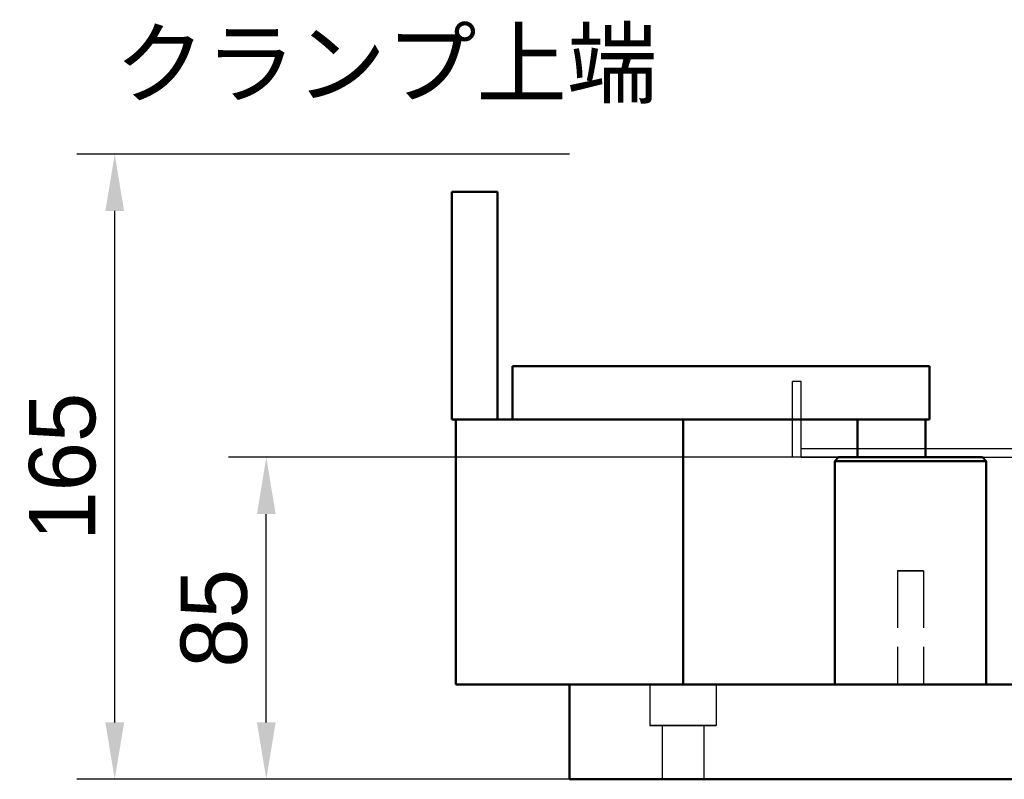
# Model space of a CAD drawing. Header units: millimetres. Extents: x 0 to 2100, y 0 to 1485.
# Tile 3 of 6: x 650 to 910, y 310 to 510. Entities that reach past the tile are written whole.
import ezdxf
from ezdxf.enums import TextEntityAlignment as Align

# ---------------------------------------------------------------- set-up
doc = ezdxf.new("R2010")
doc.units = ezdxf.units.MM
doc.header["$LTSCALE"] = 5
doc.linetypes.add('ZHIDDEN', pattern=[4, 3, -1])
doc.linetypes.add('ZPHANTOM', pattern=[18, 12, -1.5, 0.75, -1.5, 0.75, -1.5])
for name, color, linetype, lineweight in [('かくれ線', 7, 'ZHIDDEN', 25), ('外形線', 7, 'Continuous', 50), ('寸法線', 7, 'Continuous', 25), ('想像線', 7, 'ZPHANTOM', 25), ('文字', 7, 'Continuous', 25)]:
    doc.layers.add(name, color=color, linetype=linetype, lineweight=lineweight)
doc.styles.add('JP', font='ipag.ttf')
doc.dimstyles.get("Standard").update_dxf_attribs({"dimtxt": 2.5, "dimasz": 2.5, "dimexe": 1.25, "dimexo": 0.625, "dimtad": 1, "dimcen": 2.5, "dimazin": 3, "dimtfac": 1, "dimtmove": 0, "dimatfit": 3})

msp = doc.modelspace()

# ---------------------------------------------------------------- linework, layer by layer
at = {"layer": 'かくれ線'}
for points in [[(764, 405), (764, 465)], [(764, 465), (776, 465)], [(776, 405), (776, 465)], [(780, 405), (780, 419)], [(780, 419), (890, 419)], [(890, 405), (890, 419)], [(764, 405), (765, 405)], [(765, 335), (765, 405)], [(765, 405), (825, 405)], [(765, 405), (776, 405)], [(765, 405), (776, 405)], [(780, 405), (825, 405)], [(780, 405), (825, 405)], [(825, 335), (825, 405)], [(825, 405), (875.877, 405)], [(875.877, 405), (875.674, 405), (875.47, 405), (875.267, 405), (875.064, 405), (874.861, 405), (874.658, 405), (874.454, 405), (874.251, 405), (874.048, 405), (873.845, 405), (873.642, 405), (873.438, 405), (873.235, 405), (873.032, 405), (872.829, 405), (872.626, 405), (872.422, 405), (872.219, 405), (872.016, 405), (871.813, 405), (871.61, 405), (871.406, 405), (871.203, 405), (871, 405)], [(871, 405), (871.203, 405), (871.406, 405), (871.61, 405), (871.813, 405), (872.016, 405), (872.219, 405), (872.422, 405), (872.626, 405), (872.829, 405), (873.032, 405), (873.235, 405), (873.438, 405), (873.642, 405), (873.845, 405), (874.048, 405), (874.251, 405), (874.454, 405), (874.658, 405), (874.861, 405), (875.064, 405), (875.267, 405), (875.47, 405), (875.674, 405), (875.877, 405)], [(875.877, 405), (884.123, 405)], [(875.877, 405), (884.123, 405)], [(884.123, 405), (883.78, 405), (883.436, 405), (883.092, 405), (882.749, 405), (882.405, 405), (882.062, 405), (881.718, 405), (881.374, 405), (881.031, 405), (880.687, 405), (880.344, 405), (880, 405), (879.656, 405), (879.313, 405), (878.969, 405), (878.626, 405), (878.282, 405), (877.938, 405), (877.595, 405), (877.251, 405), (876.908, 405), (876.564, 405), (876.22, 405), (875.877, 405)], [(884.123, 405), (890, 405)], [(884.123, 405), (884.326, 405), (884.53, 405), (884.733, 405), (884.936, 405), (885.139, 405), (885.342, 405), (885.546, 405), (885.749, 405), (885.952, 405), (886.155, 405), (886.358, 405), (886.562, 405), (886.765, 405), (886.968, 405), (887.171, 405), (887.374, 405), (887.578, 405), (887.781, 405), (887.984, 405), (888.187, 405), (888.39, 405), (888.594, 405), (888.797, 405), (889, 405)], [(889, 405), (888.797, 405), (888.594, 405), (888.39, 405), (888.187, 405), (887.984, 405), (887.781, 405), (887.578, 405), (887.374, 405), (887.171, 405), (886.968, 405), (886.765, 405), (886.562, 405), (886.358, 405), (886.155, 405), (885.952, 405), (885.749, 405), (885.546, 405), (885.342, 405), (885.139, 405), (884.936, 405), (884.733, 405), (884.53, 405), (884.326, 405), (884.123, 405)], [(865, 394), (866, 395)], [(866, 395), (904, 395)], [(880, 395), (879.625, 395), (879.25, 395), (878.875, 395), (878.5, 395), (878.125, 395), (877.75, 395), (877.375, 395), (877, 395), (876.625, 395), (876.25, 395), (875.875, 395), (875.5, 395), (875.125, 395), (874.75, 395), (874.375, 395), (874, 395), (873.625, 395), (873.25, 395), (872.875, 395), (872.5, 395), (872.125, 395), (871.75, 395), (871.375, 395), (871, 395)], [(871, 395), (871.75, 395), (872.5, 395), (873.25, 395), (874, 395), (874.75, 395), (875.5, 395), (876.25, 395), (877, 395), (877.75, 395), (878.5, 395), (879.25, 395), (880, 395), (880.75, 395), (881.5, 395), (882.25, 395), (883, 395), (883.75, 395), (884.5, 395), (885.25, 395), (886, 395), (886.75, 395), (887.5, 395), (888.25, 395), (889, 395)], [(889, 395), (888.625, 395), (888.25, 395), (887.875, 395), (887.5, 395), (887.125, 395), (886.75, 395), (886.375, 395), (886, 395), (885.625, 395), (885.25, 395), (884.875, 395), (884.5, 395), (884.125, 395), (883.75, 395), (883.375, 395), (883, 395), (882.625, 395), (882.25, 395), (881.875, 395), (881.5, 395), (881.125, 395), (880.75, 395), (880.375, 395), (880, 395)], [(905, 394), (904, 395)], [(865, 335), (865, 394)], [(865, 394), (905, 394)], [(905, 335), (905, 394)], [(888.4, 365), (888.117, 365), (887.833, 365), (887.55, 365), (887.267, 365), (886.983, 365), (886.7, 365), (886.417, 365), (886.133, 365), (885.85, 365), (885.567, 365), (885.283, 365), (885, 365), (884.717, 365), (884.433, 365), (884.15, 365), (883.867, 365), (883.583, 365), (883.3, 365), (883.017, 365), (882.733, 365), (882.45, 365), (882.167, 365), (881.883, 365), (881.6, 365)], [(881.6, 365), (881.742, 365), (881.883, 365), (882.025, 365), (882.167, 365), (882.308, 365), (882.45, 365), (882.592, 365), (882.733, 365), (882.875, 365), (883.017, 365), (883.158, 365), (883.3, 365), (883.442, 365), (883.583, 365), (883.725, 365), (883.867, 365), (884.008, 365), (884.15, 365), (884.292, 365), (884.433, 365), (884.575, 365), (884.717, 365), (884.858, 365), (885, 365)], [(888.4, 365), (888.117, 365), (887.833, 365), (887.55, 365), (887.267, 365), (886.983, 365), (886.7, 365), (886.417, 365), (886.133, 365), (885.85, 365), (885.567, 365), (885.283, 365), (885, 365), (884.717, 365), (884.433, 365), (884.15, 365), (883.867, 365), (883.583, 365), (883.3, 365), (883.017, 365), (882.733, 365), (882.45, 365), (882.167, 365), (881.883, 365), (881.6, 365)], [(881.6, 365), (881.742, 365), (881.883, 365), (882.025, 365), (882.167, 365), (882.308, 365), (882.45, 365), (882.592, 365), (882.733, 365), (882.875, 365), (883.017, 365), (883.158, 365), (883.3, 365), (883.442, 365), (883.583, 365), (883.725, 365), (883.867, 365), (884.008, 365), (884.15, 365), (884.292, 365), (884.433, 365), (884.575, 365), (884.717, 365), (884.858, 365), (885, 365)], [(881.6, 365), (881.6, 335)], [(881.6, 365), (881.6, 335)], [(885, 365), (885.142, 365), (885.283, 365), (885.425, 365), (885.567, 365), (885.708, 365), (885.85, 365), (885.992, 365), (886.133, 365), (886.275, 365), (886.417, 365), (886.558, 365), (886.7, 365), (886.842, 365), (886.983, 365), (887.125, 365), (887.267, 365), (887.408, 365), (887.55, 365), (887.692, 365), (887.833, 365), (887.975, 365), (888.117, 365), (888.258, 365), (888.4, 365)], [(885, 365), (885.142, 365), (885.283, 365), (885.425, 365), (885.567, 365), (885.708, 365), (885.85, 365), (885.992, 365), (886.133, 365), (886.275, 365), (886.417, 365), (886.558, 365), (886.7, 365), (886.842, 365), (886.983, 365), (887.125, 365), (887.267, 365), (887.408, 365), (887.55, 365), (887.692, 365), (887.833, 365), (887.975, 365), (888.117, 365), (888.258, 365), (888.4, 365)], [(888.4, 365), (888.4, 335)], [(888.4, 365), (888.4, 335)], [(765, 335), (795, 335)], [(795, 335), (825, 335)], [(795, 335), (825, 335)], [(800, 335), (799.792, 335), (799.583, 335), (799.375, 335), (799.167, 335), (798.958, 335), (798.75, 335), (798.542, 335), (798.333, 335), (798.125, 335), (797.917, 335), (797.708, 335), (797.5, 335), (797.292, 335), (797.083, 335), (796.875, 335), (796.667, 335), (796.458, 335), (796.25, 335), (796.042, 335), (795.833, 335), (795.625, 335), (795.417, 335), (795.208, 335), (795, 335)], [(795, 310), (795, 335)], [(800, 335), (1090, 335)], [(833.75, 335), (833.021, 335), (832.292, 335), (831.562, 335), (830.833, 335), (830.104, 335), (829.375, 335), (828.646, 335), (827.917, 335), (827.188, 335), (826.458, 335), (825.729, 335), (825, 335), (824.271, 335), (823.542, 335), (822.812, 335), (822.083, 335), (821.354, 335), (820.625, 335), (819.896, 335), (819.167, 335), (818.438, 335), (817.708, 335), (816.979, 335), (816.25, 335)], [(816.25, 335), (816.615, 335), (816.979, 335), (817.344, 335), (817.708, 335), (818.073, 335), (818.438, 335), (818.802, 335), (819.167, 335), (819.531, 335), (819.896, 335), (820.26, 335), (820.625, 335), (820.99, 335), (821.354, 335), (821.719, 335), (822.083, 335), (822.448, 335), (822.812, 335), (823.177, 335), (823.542, 335), (823.906, 335), (824.271, 335), (824.635, 335), (825, 335)], [(833.75, 335), (833.021, 335), (832.292, 335), (831.562, 335), (830.833, 335), (830.104, 335), (829.375, 335), (828.646, 335), (827.917, 335), (827.188, 335), (826.458, 335), (825.729, 335), (825, 335), (824.271, 335), (823.542, 335), (822.812, 335), (822.083, 335), (821.354, 335), (820.625, 335), (819.896, 335), (819.167, 335), (818.438, 335), (817.708, 335), (816.979, 335), (816.25, 335)], [(816.25, 335), (816.615, 335), (816.979, 335), (817.344, 335), (817.708, 335), (818.073, 335), (818.438, 335), (818.802, 335), (819.167, 335), (819.531, 335), (819.896, 335), (820.26, 335), (820.625, 335), (820.99, 335), (821.354, 335), (821.719, 335), (822.083, 335), (822.448, 335), (822.812, 335), (823.177, 335), (823.542, 335), (823.906, 335), (824.271, 335), (824.635, 335), (825, 335)], [(816.25, 335), (816.25, 324.2)], [(816.25, 335), (816.25, 324.2)], [(825, 335), (825.365, 335), (825.729, 335), (826.094, 335), (826.458, 335), (826.823, 335), (827.188, 335), (827.552, 335), (827.917, 335), (828.281, 335), (828.646, 335), (829.01, 335), (829.375, 335), (829.74, 335), (830.104, 335), (830.469, 335), (830.833, 335), (831.198, 335), (831.562, 335), (831.927, 335), (832.292, 335), (832.656, 335), (833.021, 335), (833.385, 335), (833.75, 335)], [(825, 335), (825.365, 335), (825.729, 335), (826.094, 335), (826.458, 335), (826.823, 335), (827.188, 335), (827.552, 335), (827.917, 335), (828.281, 335), (828.646, 335), (829.01, 335), (829.375, 335), (829.74, 335), (830.104, 335), (830.469, 335), (830.833, 335), (831.198, 335), (831.562, 335), (831.927, 335), (832.292, 335), (832.656, 335), (833.021, 335), (833.385, 335), (833.75, 335)], [(833.75, 335), (833.75, 324.2)], [(833.75, 335), (833.75, 324.2)], [(865, 335), (905, 335)], [(865, 335), (905, 335)], [(888.4, 335), (888.117, 335), (887.833, 335), (887.55, 335), (887.267, 335), (886.983, 335), (886.7, 335), (886.417, 335), (886.133, 335), (885.85, 335), (885.567, 335), (885.283, 335), (885, 335), (884.717, 335), (884.433, 335), (884.15, 335), (883.867, 335), (883.583, 335), (883.3, 335), (883.017, 335), (882.733, 335), (882.45, 335), (882.167, 335), (881.883, 335), (881.6, 335)], [(881.6, 335), (881.742, 335), (881.883, 335), (882.025, 335), (882.167, 335), (882.308, 335), (882.45, 335), (882.592, 335), (882.733, 335), (882.875, 335), (883.017, 335), (883.158, 335), (883.3, 335), (883.442, 335), (883.583, 335), (883.725, 335), (883.867, 335), (884.008, 335), (884.15, 335), (884.292, 335), (884.433, 335), (884.575, 335), (884.717, 335), (884.858, 335), (885, 335)], [(888.4, 335), (888.117, 335), (887.833, 335), (887.55, 335), (887.267, 335), (886.983, 335), (886.7, 335), (886.417, 335), (886.133, 335), (885.85, 335), (885.567, 335), (885.283, 335), (885, 335), (884.717, 335), (884.433, 335), (884.15, 335), (883.867, 335), (883.583, 335), (883.3, 335), (883.017, 335), (882.733, 335), (882.45, 335), (882.167, 335), (881.883, 335), (881.6, 335)], [(881.6, 335), (881.742, 335), (881.883, 335), (882.025, 335), (882.167, 335), (882.308, 335), (882.45, 335), (882.592, 335), (882.733, 335), (882.875, 335), (883.017, 335), (883.158, 335), (883.3, 335), (883.442, 335), (883.583, 335), (883.725, 335), (883.867, 335), (884.008, 335), (884.15, 335), (884.292, 335), (884.433, 335), (884.575, 335), (884.717, 335), (884.858, 335), (885, 335)], [(885, 335), (885.142, 335), (885.283, 335), (885.425, 335), (885.567, 335), (885.708, 335), (885.85, 335), (885.992, 335), (886.133, 335), (886.275, 335), (886.417, 335), (886.558, 335), (886.7, 335), (886.842, 335), (886.983, 335), (887.125, 335), (887.267, 335), (887.408, 335), (887.55, 335), (887.692, 335), (887.833, 335), (887.975, 335), (888.117, 335), (888.258, 335), (888.4, 335)], [(885, 335), (885.142, 335), (885.283, 335), (885.425, 335), (885.567, 335), (885.708, 335), (885.85, 335), (885.992, 335), (886.133, 335), (886.275, 335), (886.417, 335), (886.558, 335), (886.7, 335), (886.842, 335), (886.983, 335), (887.125, 335), (887.267, 335), (887.408, 335), (887.55, 335), (887.692, 335), (887.833, 335), (887.975, 335), (888.117, 335), (888.258, 335), (888.4, 335)], [(833.75, 324.2), (833.021, 324.2), (832.292, 324.2), (831.562, 324.2), (830.833, 324.2), (830.104, 324.2), (829.375, 324.2), (828.646, 324.2), (827.917, 324.2), (827.188, 324.2), (826.458, 324.2), (825.729, 324.2), (825, 324.2), (824.271, 324.2), (823.542, 324.2), (822.812, 324.2), (822.083, 324.2), (821.354, 324.2), (820.625, 324.2), (819.896, 324.2), (819.167, 324.2), (818.438, 324.2), (817.708, 324.2), (816.979, 324.2), (816.25, 324.2)], [(816.25, 324.2), (816.615, 324.2), (816.979, 324.2), (817.344, 324.2), (817.708, 324.2), (818.073, 324.2), (818.438, 324.2), (818.802, 324.2), (819.167, 324.2), (819.531, 324.2), (819.896, 324.2), (820.26, 324.2), (820.625, 324.2), (820.99, 324.2), (821.354, 324.2), (821.719, 324.2), (822.083, 324.2), (822.448, 324.2), (822.812, 324.2), (823.177, 324.2), (823.542, 324.2), (823.906, 324.2), (824.271, 324.2), (824.635, 324.2), (825, 324.2)], [(833.75, 324.2), (833.021, 324.2), (832.292, 324.2), (831.562, 324.2), (830.833, 324.2), (830.104, 324.2), (829.375, 324.2), (828.646, 324.2), (827.917, 324.2), (827.188, 324.2), (826.458, 324.2), (825.729, 324.2), (825, 324.2), (824.271, 324.2), (823.542, 324.2), (822.812, 324.2), (822.083, 324.2), (821.354, 324.2), (820.625, 324.2), (819.896, 324.2), (819.167, 324.2), (818.438, 324.2), (817.708, 324.2), (816.979, 324.2), (816.25, 324.2)], [(816.25, 324.2), (816.615, 324.2), (816.979, 324.2), (817.344, 324.2), (817.708, 324.2), (818.073, 324.2), (818.438, 324.2), (818.802, 324.2), (819.167, 324.2), (819.531, 324.2), (819.896, 324.2), (820.26, 324.2), (820.625, 324.2), (820.99, 324.2), (821.354, 324.2), (821.719, 324.2), (822.083, 324.2), (822.448, 324.2), (822.812, 324.2), (823.177, 324.2), (823.542, 324.2), (823.906, 324.2), (824.271, 324.2), (824.635, 324.2), (825, 324.2)], [(830.5, 324.2), (830.042, 324.2), (829.583, 324.2), (829.125, 324.2), (828.667, 324.2), (828.208, 324.2), (827.75, 324.2), (827.292, 324.2), (826.833, 324.2), (826.375, 324.2), (825.917, 324.2), (825.458, 324.2), (825, 324.2), (824.542, 324.2), (824.083, 324.2), (823.625, 324.2), (823.167, 324.2), (822.708, 324.2), (822.25, 324.2), (821.792, 324.2), (821.333, 324.2), (820.875, 324.2), (820.417, 324.2), (819.958, 324.2), (819.5, 324.2)], [(819.5, 324.2), (819.729, 324.2), (819.958, 324.2), (820.188, 324.2), (820.417, 324.2), (820.646, 324.2), (820.875, 324.2), (821.104, 324.2), (821.333, 324.2), (821.562, 324.2), (821.792, 324.2), (822.021, 324.2), (822.25, 324.2), (822.479, 324.2), (822.708, 324.2), (822.938, 324.2), (823.167, 324.2), (823.396, 324.2), (823.625, 324.2), (823.854, 324.2), (824.083, 324.2), (824.312, 324.2), (824.542, 324.2), (824.771, 324.2), (825, 324.2)], [(830.5, 324.2), (830.042, 324.2), (829.583, 324.2), (829.125, 324.2), (828.667, 324.2), (828.208, 324.2), (827.75, 324.2), (827.292, 324.2), (826.833, 324.2), (826.375, 324.2), (825.917, 324.2), (825.458, 324.2), (825, 324.2), (824.542, 324.2), (824.083, 324.2), (823.625, 324.2), (823.167, 324.2), (822.708, 324.2), (822.25, 324.2), (821.792, 324.2), (821.333, 324.2), (820.875, 324.2), (820.417, 324.2), (819.958, 324.2), (819.5, 324.2)], [(819.5, 324.2), (819.729, 324.2), (819.958, 324.2), (820.188, 324.2), (820.417, 324.2), (820.646, 324.2), (820.875, 324.2), (821.104, 324.2), (821.333, 324.2), (821.562, 324.2), (821.792, 324.2), (822.021, 324.2), (822.25, 324.2), (822.479, 324.2), (822.708, 324.2), (822.938, 324.2), (823.167, 324.2), (823.396, 324.2), (823.625, 324.2), (823.854, 324.2), (824.083, 324.2), (824.312, 324.2), (824.542, 324.2), (824.771, 324.2), (825, 324.2)], [(819.5, 324.2), (819.5, 310)], [(819.5, 324.2), (819.5, 310)], [(825, 324.2), (825.365, 324.2), (825.729, 324.2), (826.094, 324.2), (826.458, 324.2), (826.823, 324.2), (827.188, 324.2), (827.552, 324.2), (827.917, 324.2), (828.281, 324.2), (828.646, 324.2), (829.01, 324.2), (829.375, 324.2), (829.74, 324.2), (830.104, 324.2), (830.469, 324.2), (830.833, 324.2), (831.198, 324.2), (831.562, 324.2), (831.927, 324.2), (832.292, 324.2), (832.656, 324.2), (833.021, 324.2), (833.385, 324.2), (833.75, 324.2)], [(825, 324.2), (825.365, 324.2), (825.729, 324.2), (826.094, 324.2), (826.458, 324.2), (826.823, 324.2), (827.188, 324.2), (827.552, 324.2), (827.917, 324.2), (828.281, 324.2), (828.646, 324.2), (829.01, 324.2), (829.375, 324.2), (829.74, 324.2), (830.104, 324.2), (830.469, 324.2), (830.833, 324.2), (831.198, 324.2), (831.562, 324.2), (831.927, 324.2), (832.292, 324.2), (832.656, 324.2), (833.021, 324.2), (833.385, 324.2), (833.75, 324.2)], [(825, 324.2), (825.229, 324.2), (825.458, 324.2), (825.688, 324.2), (825.917, 324.2), (826.146, 324.2), (826.375, 324.2), (826.604, 324.2), (826.833, 324.2), (827.062, 324.2), (827.292, 324.2), (827.521, 324.2), (827.75, 324.2), (827.979, 324.2), (828.208, 324.2), (828.438, 324.2), (828.667, 324.2), (828.896, 324.2), (829.125, 324.2), (829.354, 324.2), (829.583, 324.2), (829.812, 324.2), (830.042, 324.2), (830.271, 324.2), (830.5, 324.2)], [(825, 324.2), (825.229, 324.2), (825.458, 324.2), (825.688, 324.2), (825.917, 324.2), (826.146, 324.2), (826.375, 324.2), (826.604, 324.2), (826.833, 324.2), (827.062, 324.2), (827.292, 324.2), (827.521, 324.2), (827.75, 324.2), (827.979, 324.2), (828.208, 324.2), (828.438, 324.2), (828.667, 324.2), (828.896, 324.2), (829.125, 324.2), (829.354, 324.2), (829.583, 324.2), (829.812, 324.2), (830.042, 324.2), (830.271, 324.2), (830.5, 324.2)], [(830.5, 324.2), (830.5, 310)], [(830.5, 324.2), (830.5, 310)], [(800, 310), (799.792, 310), (799.583, 310), (799.375, 310), (799.167, 310), (798.958, 310), (798.75, 310), (798.542, 310), (798.333, 310), (798.125, 310), (797.917, 310), (797.708, 310), (797.5, 310), (797.292, 310), (797.083, 310), (796.875, 310), (796.667, 310), (796.458, 310), (796.25, 310), (796.042, 310), (795.833, 310), (795.625, 310), (795.417, 310), (795.208, 310), (795, 310)], [(800, 310), (1090, 310)], [(830.5, 310), (830.042, 310), (829.583, 310), (829.125, 310), (828.667, 310), (828.208, 310), (827.75, 310), (827.292, 310), (826.833, 310), (826.375, 310), (825.917, 310), (825.458, 310), (825, 310), (824.542, 310), (824.083, 310), (823.625, 310), (823.167, 310), (822.708, 310), (822.25, 310), (821.792, 310), (821.333, 310), (820.875, 310), (820.417, 310), (819.958, 310), (819.5, 310)], [(819.5, 310), (819.729, 310), (819.958, 310), (820.188, 310), (820.417, 310), (820.646, 310), (820.875, 310), (821.104, 310), (821.333, 310), (821.562, 310), (821.792, 310), (822.021, 310), (822.25, 310), (822.479, 310), (822.708, 310), (822.938, 310), (823.167, 310), (823.396, 310), (823.625, 310), (823.854, 310), (824.083, 310), (824.312, 310), (824.542, 310), (824.771, 310), (825, 310)], [(830.5, 310), (830.042, 310), (829.583, 310), (829.125, 310), (828.667, 310), (828.208, 310), (827.75, 310), (827.292, 310), (826.833, 310), (826.375, 310), (825.917, 310), (825.458, 310), (825, 310), (824.542, 310), (824.083, 310), (823.625, 310), (823.167, 310), (822.708, 310), (822.25, 310), (821.792, 310), (821.333, 310), (820.875, 310), (820.417, 310), (819.958, 310), (819.5, 310)], [(819.5, 310), (819.729, 310), (819.958, 310), (820.188, 310), (820.417, 310), (820.646, 310), (820.875, 310), (821.104, 310), (821.333, 310), (821.562, 310), (821.792, 310), (822.021, 310), (822.25, 310), (822.479, 310), (822.708, 310), (822.938, 310), (823.167, 310), (823.396, 310), (823.625, 310), (823.854, 310), (824.083, 310), (824.312, 310), (824.542, 310), (824.771, 310), (825, 310)], [(825, 310), (825.229, 310), (825.458, 310), (825.688, 310), (825.917, 310), (826.146, 310), (826.375, 310), (826.604, 310), (826.833, 310), (827.062, 310), (827.292, 310), (827.521, 310), (827.75, 310), (827.979, 310), (828.208, 310), (828.438, 310), (828.667, 310), (828.896, 310), (829.125, 310), (829.354, 310), (829.583, 310), (829.812, 310), (830.042, 310), (830.271, 310), (830.5, 310)], [(825, 310), (825.229, 310), (825.458, 310), (825.688, 310), (825.917, 310), (826.146, 310), (826.375, 310), (826.604, 310), (826.833, 310), (827.062, 310), (827.292, 310), (827.521, 310), (827.75, 310), (827.979, 310), (828.208, 310), (828.438, 310), (828.667, 310), (828.896, 310), (829.125, 310), (829.354, 310), (829.583, 310), (829.812, 310), (830.042, 310), (830.271, 310), (830.5, 310)]]:
    msp.add_lwpolyline(points, dxfattribs=at)
at = {"layer": '外形線'}
for points in [[(764, 405), (764, 465)], [(764, 465), (776, 465)], [(776, 405), (776, 465)], [(780, 405), (780, 419)], [(780, 419), (890, 419)], [(890, 405), (890, 419)], [(764, 405), (765, 405)], [(765, 335), (765, 405)], [(765, 405), (825, 405)], [(825, 335), (825, 405)], [(825, 405), (875.877, 405)], [(871, 405), (871, 395)], [(875.877, 405), (876.049, 405), (876.22, 405), (876.392, 405), (876.564, 405), (876.736, 405), (876.908, 405), (877.079, 405), (877.251, 405), (877.423, 405), (877.595, 405), (877.767, 405), (877.938, 405), (878.11, 405), (878.282, 405), (878.454, 405), (878.626, 405), (878.797, 405), (878.969, 405), (879.141, 405), (879.313, 405), (879.485, 405), (879.656, 405), (879.828, 405), (880, 405)], [(880, 405), (880.172, 405), (880.344, 405), (880.515, 405), (880.687, 405), (880.859, 405), (881.031, 405), (881.203, 405), (881.374, 405), (881.546, 405), (881.718, 405), (881.89, 405), (882.062, 405), (882.233, 405), (882.405, 405), (882.577, 405), (882.749, 405), (882.921, 405), (883.092, 405), (883.264, 405), (883.436, 405), (883.608, 405), (883.78, 405), (883.951, 405), (884.123, 405)], [(884.123, 405), (890, 405)], [(889, 405), (889, 395)], [(865, 394), (866, 395)], [(866, 395), (904, 395)], [(905, 394), (904, 395)], [(865, 335), (865, 394)], [(865, 394), (905, 394)], [(905, 335), (905, 394)], [(765, 335), (795, 335)], [(795, 335), (795.208, 335), (795.417, 335), (795.625, 335), (795.833, 335), (796.042, 335), (796.25, 335), (796.458, 335), (796.667, 335), (796.875, 335), (797.083, 335), (797.292, 335), (797.5, 335), (797.708, 335), (797.917, 335), (798.125, 335), (798.333, 335), (798.542, 335), (798.75, 335), (798.958, 335), (799.167, 335), (799.375, 335), (799.583, 335), (799.792, 335), (800, 335)], [(795, 310), (795, 335)], [(800, 335), (1090, 335)], [(795, 310), (795.208, 310), (795.417, 310), (795.625, 310), (795.833, 310), (796.042, 310), (796.25, 310), (796.458, 310), (796.667, 310), (796.875, 310), (797.083, 310), (797.292, 310), (797.5, 310), (797.708, 310), (797.917, 310), (798.125, 310), (798.333, 310), (798.542, 310), (798.75, 310), (798.958, 310), (799.167, 310), (799.375, 310), (799.583, 310), (799.792, 310), (800, 310)], [(800, 310), (1090, 310)]]:
    msp.add_lwpolyline(points, dxfattribs=at)
at = {"layer": '想像線'}
for points in [[(856.15, 415), (853.85, 415)], [(853.85, 395), (853.85, 415)], [(856.15, 395), (856.15, 415)], [(856.15, 395), (853.85, 395)], [(856.15, 397.3), (856.935, 397.3), (857.721, 397.3), (858.506, 397.3), (859.292, 397.3), (860.077, 397.3), (860.863, 397.3), (861.648, 397.3), (862.433, 397.3), (863.219, 397.3), (864.004, 397.3), (864.79, 397.3), (865.575, 397.3), (866.36, 397.3), (867.146, 397.3), (867.931, 397.3), (868.717, 397.3), (869.502, 397.3), (870.288, 397.3), (871.073, 397.3), (871.858, 397.3), (872.644, 397.3), (873.429, 397.3), (874.215, 397.3), (875, 397.3)], [(856.15, 395), (856.935, 395), (857.721, 395), (858.506, 395), (859.292, 395), (860.077, 395), (860.863, 395), (861.648, 395), (862.433, 395), (863.219, 395), (864.004, 395), (864.79, 395), (865.575, 395), (866.36, 395), (867.146, 395), (867.931, 395), (868.717, 395), (869.502, 395), (870.288, 395), (871.073, 395), (871.858, 395), (872.644, 395), (873.429, 395), (874.215, 395), (875, 395)], [(875, 397.3), (1015, 397.3)], [(875, 395), (1015, 395)]]:
    msp.add_lwpolyline(points, dxfattribs=at)

# ---------------------------------------------------------------- texts
at = {"layer": '文字', "style": 'JP'}
msp.add_text('クランプ上端', height=17.5, dxfattribs=at).set_placement((675, 485), align=Align.BOTTOM_LEFT)

# ---------------------------------------------------------------- dimensions: what is measured, and where the dimension line sits
at = {"layer": '寸法線'}
for base, p2, text in [((675, 310), (795, 475), '165'), ((715, 310), (866, 395), '85')]:
    msp.add_linear_dim(base=base, p1=(795, 310), p2=p2, angle=90, text=text, dimstyle='Standard', override={"dimtxt": 17.5, "dimasz": 15, "dimexe": 10, "dimexo": 0, "dimgap": 5, "dimtad": 1, "dimtih": 0, "dimtoh": 0, "dimdec": 2, "dimzin": 8, "dimtxsty": 'JP', "dimtsz": 0, "dimclrd": 256, "dimclre": 256, "dimclrt": 256, "dimtix": 0, "dimtmove": 0, "dimlwd": -1, "dimlwe": -1}, dxfattribs=at).render()

doc.saveas('drawing.dxf')
